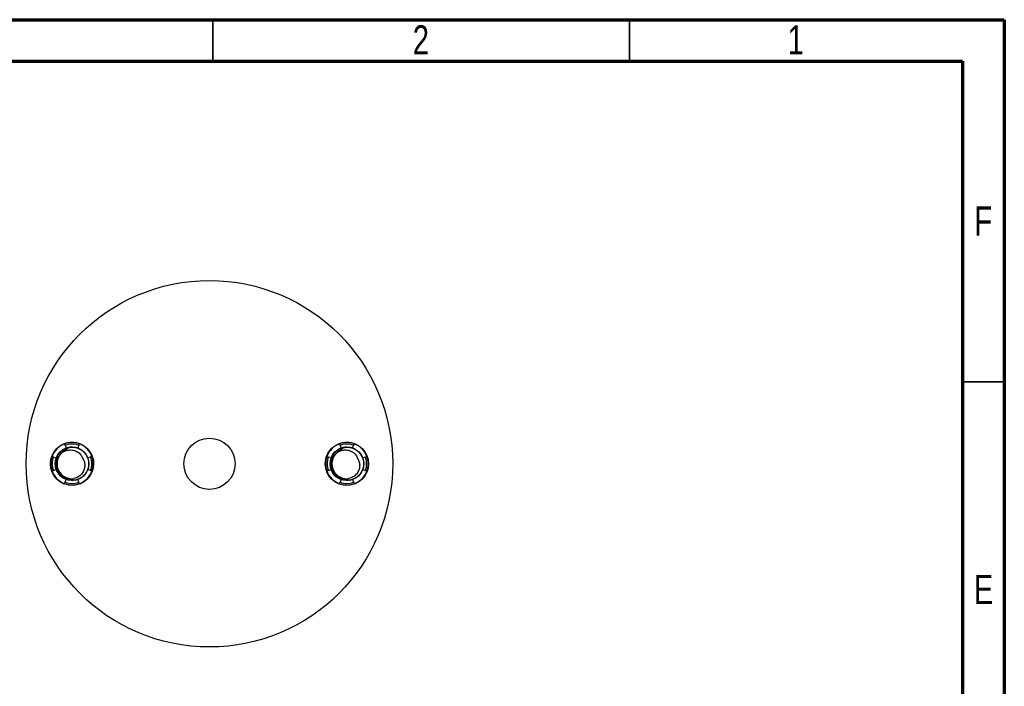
# Model space of a CAD drawing. Header units: millimetres. Extents: x 15 to 205, y 5 to 292.
# Tile 12 of 12: x 87 to 205, y 212 to 292. Entities that reach past the tile are written whole.
import ezdxf

# ---------------------------------------------------------------- set-up
doc = ezdxf.new("R2010")
doc.units = ezdxf.units.MM
doc.styles.add('SLDTEXTSTYLE0', font='TXT', dxfattribs={"width": 0.75})

msp = doc.modelspace()

# ---------------------------------------------------------------- linework, layer by layer
at = {"color": 7, "linetype": 'Continuous', "lineweight": 70}
for p, q in [((15, 292), (205, 292)), ((205, 292), (205, 5)), ((20, 287), (200, 287)), ((200, 287), (200, 10))]:
    msp.add_line(p, q, dxfattribs=at)
at = {"color": 7, "linetype": 'Continuous', "lineweight": 35}
for p, q in [((110, 287), (110, 292)), ((160, 287), (160, 292)), ((110, 287.001), (110, 286.999)), ((200, 248.5), (205, 248.5))]:
    msp.add_line(p, q, dxfattribs=at)
at = {"color": 7, "linetype": 'Continuous', "lineweight": 25}
for p, q in [((92.27, 240.903), (92.388, 240.578)), ((93.044, 240.672), (93.15, 240.67)), ((93.081, 240.675), (93.267, 240.666)), ((93.892, 240.903), (93.773, 240.578)), ((125.27, 240.903), (125.388, 240.578)), ((126.044, 240.672), (126.15, 240.67)), ((126.081, 240.675), (126.267, 240.666)), ((126.773, 240.578), (126.892, 240.903)), ((90.853, 239.486), (91.178, 239.367)), ((95.309, 239.486), (94.984, 239.367)), ((124.178, 239.367), (123.853, 239.486)), ((128.309, 239.486), (127.984, 239.367)), ((90.853, 237.864), (91.178, 237.982)), ((94.771, 237.605), (94.732, 237.546)), ((95.309, 237.864), (94.984, 237.982)), ((95.681, 238.675), (95.671, 238.575)), ((123.497, 238.526), (123.481, 238.675)), ((123.853, 237.864), (124.178, 237.982)), ((127.771, 237.605), (127.732, 237.546)), ((127.984, 237.982), (128.309, 237.864)), ((92.224, 236.868), (92.19, 236.884)), ((92.27, 236.447), (92.388, 236.772)), ((92.397, 236.796), (92.405, 236.819)), ((93.892, 236.447), (93.773, 236.772)), ((125.224, 236.868), (125.19, 236.884)), ((125.388, 236.772), (125.27, 236.447)), ((125.405, 236.819), (125.397, 236.796)), ((126.773, 236.772), (126.892, 236.447))]:
    msp.add_line(p, q, dxfattribs=at)
for centre, radius in [((109.581, 238.675), 22), ((93.081, 238.675), 2.595), ((109.581, 238.675), 3.075), ((126.081, 238.675), 2.595), ((93.081, 238.675), 2.025), ((126.081, 238.675), 2.025)]:
    msp.add_circle(centre, radius, dxfattribs=at)
for centre, radius, start, end in [((93.081, 238.675), 2.553, 70, 110), ((126.081, 238.675), 2.553, 70, 110), ((93.081, 238.675), 2.55, 110, 160), ((93.081, 238.675), 1.8, 134.01071, 277.61989), ((93.081, 238.675), 2, 90, 115.37693), ((93.081, 238.675), 2.371, 70, 110), ((93.449, 239.847), 0.771, 69.98318, 77.41729), ((93.081, 238.675), 2.55, 20, 70), ((126.081, 238.675), 2.55, 110, 160), ((126.081, 238.675), 1.8, 134.01071, 277.61989), ((126.081, 238.675), 2, 90, 115.37693), ((126.081, 238.675), 2.371, 70, 110), ((126.449, 239.847), 0.771, 69.98318, 77.41729), ((126.081, 238.675), 2.55, 20, 70), ((93.081, 238.675), 2.553, 160, 200), ((93.081, 238.675), 2.371, 160, 200), ((91.875, 239.092), 0.726, 154.70009, 166.95552), ((93.081, 238.675), 2.371, 340, 20), ((93.081, 238.675), 2.553, 340, 20), ((126.081, 238.675), 2.553, 160, 200), ((126.081, 238.675), 2.371, 160, 200), ((124.875, 239.092), 0.726, 154.69943, 166.95554), ((126.081, 238.675), 2.371, 340, 20), ((126.081, 238.675), 2.553, 340, 20), ((93.081, 238.675), 2.55, 200, 250), ((93.081, 238.675), 2.55, 290, 340), ((126.081, 238.675), 2.55, 200, 250), ((126.081, 238.675), 2.55, 290, 340), ((93.081, 238.675), 2.371, 250, 290), ((93.081, 238.675), 1.975, 250, 290), ((93.387, 237.199), 0.493, 276.54241, 285.63146), ((126.081, 238.675), 2.371, 250, 290), ((126.081, 238.675), 1.975, 250, 290), ((126.387, 237.199), 0.493, 276.54241, 285.63146), ((93.081, 238.675), 2.553, 250, 290), ((126.081, 238.675), 2.553, 250, 290)]:
    msp.add_arc(centre, radius, start, end, dxfattribs=at)
for points, knots in [([(126.047, 241.265), (126.143, 241.268), (126.36, 241.274), (126.572, 241.224), (126.689, 241.195)], [0, 0, 0, 0, 0.4467404, 1, 1, 1, 1]), ([(93.081, 240.675), (93.169, 240.671), (93.331, 240.665), (93.545, 240.623), (93.712, 240.575), (93.845, 240.525), (93.976, 240.465), (94.104, 240.395), (94.208, 240.328), (94.298, 240.263), (94.389, 240.19), (94.503, 240.084), (94.622, 239.954), (94.752, 239.781), (94.866, 239.587), (94.938, 239.421), (94.974, 239.321), (94.991, 239.267), (95.032, 239.129), (95.076, 238.904), (95.087, 238.586), (95.049, 238.274), (94.959, 237.963), (94.818, 237.665), (94.656, 237.434), (94.504, 237.267), (94.384, 237.155), (94.258, 237.055), (94.096, 236.947), (93.91, 236.85), (93.729, 236.781), (93.575, 236.735), (93.4, 236.697), (93.161, 236.67), (92.904, 236.677), (92.676, 236.713), (92.516, 236.755), (92.391, 236.796), (92.223, 236.864), (92.008, 236.977), (91.762, 237.161), (91.527, 237.399), (91.344, 237.665), (91.224, 237.922), (91.163, 238.1), (91.124, 238.251), (91.093, 238.426), (91.075, 238.654), (91.091, 238.938), (91.153, 239.239), (91.269, 239.543), (91.436, 239.83), (91.649, 240.085), (91.896, 240.296), (92.095, 240.42), (92.208, 240.474), (92.228, 240.483)], [0, 0, 0, 0, 0.0227692, 0.0413767, 0.0560352, 0.0672535, 0.0779296, 0.092906, 0.1048492, 0.1095789, 0.1214274, 0.1347312, 0.1494902, 0.166687, 0.1903456, 0.2071622, 0.2132387, 0.2174349, 0.2218617, 0.2502379, 0.275977, 0.3032436, 0.3306869, 0.3588632, 0.3875937, 0.4027825, 0.4167787, 0.4295822, 0.4442093, 0.4668991, 0.483143, 0.4938277, 0.5083368, 0.5289193, 0.5555808, 0.5740721, 0.5882418, 0.5980875, 0.6078558, 0.6346948, 0.6601831, 0.6863532, 0.7206155, 0.7425532, 0.7588444, 0.7689733, 0.7826806, 0.8043535, 0.8277006, 0.8553369, 0.8829559, 0.9111292, 0.9401609, 0.9679874, 0.9942826, 1, 1, 1, 1]), ([(92.224, 240.482), (92.127, 240.426), (91.933, 240.313), (91.683, 240.087), (91.475, 239.824), (91.316, 239.531), (91.209, 239.216), (91.155, 238.889), (91.158, 238.558), (91.217, 238.234), (91.332, 237.929), (91.493, 237.65), (91.699, 237.405), (91.942, 237.198), (92.217, 237.036), (92.512, 236.923), (92.821, 236.865), (93.092, 236.858), (93.257, 236.882), (93.319, 236.891)], [0, 0, 0, 0, 0.06234889, 0.12468565, 0.18658809, 0.24849039, 0.30981536, 0.37114034, 0.43251776, 0.49387983, 0.55367004, 0.61346007, 0.67247159, 0.73148298, 0.79054039, 0.84958085, 0.90721472, 0.96484862, 1, 1, 1, 1]), ([(91.83, 239.969), (91.892, 240.042), (92.018, 240.191), (92.334, 240.43), (92.695, 240.604), (92.986, 240.657), (93.081, 240.675)], [0, 0, 0, 0, 0.19563002, 0.39680524, 0.80373576, 1, 1, 1, 1]), ([(91.83, 239.969), (91.91, 240.026), (92.076, 240.143), (92.36, 240.264), (92.656, 240.335), (92.952, 240.347), (93.324, 240.299), (93.677, 240.157), (93.972, 239.935), (94.211, 239.682), (94.31, 239.449), (94.373, 239.303)], [0, 0, 0, 0, 0.0959281, 0.1975409, 0.2990849, 0.3920143, 0.4849427, 0.6646129, 0.7550538, 0.8454215, 1, 1, 1, 1]), ([(92.27, 240.903), (92.268, 240.909), (92.265, 240.916), (92.262, 240.925), (92.259, 240.933), (92.255, 240.943), (92.251, 240.953), (92.248, 240.963), (92.244, 240.974), (92.24, 240.984), (92.236, 240.995), (92.232, 241.006), (92.229, 241.015), (92.225, 241.025), (92.222, 241.034), (92.219, 241.042), (92.216, 241.05), (92.214, 241.057), (92.212, 241.062), (92.21, 241.067), (92.209, 241.07), (92.208, 241.072), (92.208, 241.073), (92.208, 241.073), (92.208, 241.074)], [0, 0, 0, 0, 0.00003357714, 0.00003357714, 0.00003357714, 0.00006715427, 0.00006715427, 0.00006715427, 0.00010073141, 0.00010073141, 0.00010073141, 0.00013430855, 0.00013430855, 0.00013430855, 0.00016788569, 0.00016788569, 0.00016788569, 0.00020146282, 0.00020146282, 0.00020146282, 0.00023503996, 0.00023503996, 0.00023503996, 0.00025088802, 0.00025088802, 0.00025088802, 0.00025088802]), ([(93.954, 241.074), (93.954, 241.073), (93.953, 241.072), (93.952, 241.068), (93.951, 241.064), (93.949, 241.059), (93.946, 241.052), (93.944, 241.046), (93.941, 241.038), (93.938, 241.029), (93.934, 241.02), (93.931, 241.01), (93.927, 240.999), (93.923, 240.989), (93.919, 240.978), (93.915, 240.968), (93.912, 240.957), (93.908, 240.947), (93.904, 240.938), (93.901, 240.928), (93.898, 240.92), (93.895, 240.912), (93.894, 240.909), (93.893, 240.905), (93.892, 240.903)], [0, 0, 0, 0, 0.00003357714, 0.00003357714, 0.00003357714, 0.00006715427, 0.00006715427, 0.00006715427, 0.00010073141, 0.00010073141, 0.00010073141, 0.00013430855, 0.00013430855, 0.00013430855, 0.00016788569, 0.00016788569, 0.00016788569, 0.00020146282, 0.00020146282, 0.00020146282, 0.00023503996, 0.00023503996, 0.00023503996, 0.00025088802, 0.00025088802, 0.00025088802, 0.00025088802]), ([(123.532, 239.178), (123.563, 239.309), (123.622, 239.559), (123.772, 239.885), (123.943, 240.166), (124.132, 240.406), (124.349, 240.619), (124.537, 240.779), (124.666, 240.85), (124.707, 240.872)], [0, 0, 0, 0, 0.1895758, 0.3622086, 0.5050229, 0.6532867, 0.7922105, 0.9345, 1, 1, 1, 1]), ([(126.081, 240.675), (126.169, 240.671), (126.331, 240.665), (126.545, 240.623), (126.712, 240.575), (126.845, 240.525), (126.976, 240.465), (127.104, 240.395), (127.208, 240.328), (127.298, 240.263), (127.389, 240.19), (127.503, 240.084), (127.622, 239.954), (127.752, 239.781), (127.866, 239.587), (127.938, 239.421), (127.974, 239.321), (127.991, 239.267), (128.032, 239.129), (128.076, 238.904), (128.087, 238.586), (128.049, 238.274), (127.959, 237.963), (127.818, 237.665), (127.656, 237.434), (127.504, 237.267), (127.384, 237.155), (127.258, 237.055), (127.096, 236.947), (126.91, 236.85), (126.729, 236.781), (126.575, 236.735), (126.4, 236.697), (126.161, 236.67), (125.904, 236.677), (125.676, 236.713), (125.516, 236.755), (125.391, 236.796), (125.223, 236.864), (125.008, 236.977), (124.762, 237.161), (124.527, 237.399), (124.344, 237.665), (124.224, 237.922), (124.163, 238.1), (124.124, 238.251), (124.093, 238.426), (124.075, 238.654), (124.091, 238.938), (124.153, 239.239), (124.269, 239.543), (124.436, 239.83), (124.649, 240.085), (124.896, 240.296), (125.095, 240.42), (125.208, 240.474), (125.228, 240.483)], [0, 0, 0, 0, 0.02276922, 0.04137668, 0.0560354, 0.06725353, 0.0779296, 0.0929059, 0.10484924, 0.10957895, 0.12142733, 0.13473118, 0.14949011, 0.16668697, 0.19034554, 0.20716219, 0.21323867, 0.21743484, 0.22186168, 0.25023785, 0.27597695, 0.30324353, 0.33068692, 0.35886318, 0.38759364, 0.40278253, 0.41677878, 0.42958222, 0.44420921, 0.46689916, 0.48314302, 0.49382773, 0.50833681, 0.52891937, 0.55558082, 0.57407209, 0.58824182, 0.59808748, 0.60785586, 0.63469482, 0.66018308, 0.68635324, 0.72061551, 0.7425533, 0.75884445, 0.76897333, 0.78268058, 0.80435355, 0.82770062, 0.85533695, 0.8829559, 0.91112924, 0.94016092, 0.96798734, 0.99428256, 1, 1, 1, 1]), ([(125.224, 240.482), (125.127, 240.426), (124.933, 240.313), (124.683, 240.087), (124.475, 239.824), (124.316, 239.531), (124.209, 239.216), (124.155, 238.889), (124.158, 238.558), (124.217, 238.234), (124.332, 237.929), (124.493, 237.65), (124.699, 237.405), (124.942, 237.198), (125.217, 237.036), (125.512, 236.923), (125.821, 236.865), (126.092, 236.858), (126.257, 236.882), (126.319, 236.891)], [0, 0, 0, 0, 0.0623489, 0.1246858, 0.1865881, 0.2484904, 0.3098154, 0.3711404, 0.4325178, 0.4938799, 0.55367, 0.6134601, 0.6724716, 0.731483, 0.7905404, 0.8495808, 0.9072147, 0.9648486, 1, 1, 1, 1]), ([(124.83, 239.969), (124.892, 240.042), (125.018, 240.191), (125.334, 240.43), (125.695, 240.604), (125.986, 240.657), (126.081, 240.675)], [0, 0, 0, 0, 0.1956299, 0.3968055, 0.8037359, 1, 1, 1, 1]), ([(124.83, 239.969), (124.91, 240.026), (125.076, 240.143), (125.36, 240.264), (125.656, 240.335), (125.951, 240.347), (126.324, 240.299), (126.677, 240.157), (126.972, 239.935), (127.211, 239.682), (127.31, 239.449), (127.373, 239.303)], [0, 0, 0, 0, 0.0959286, 0.1975411, 0.299085, 0.3920145, 0.4849428, 0.6646131, 0.7550536, 0.8454215, 1, 1, 1, 1]), ([(125.27, 240.903), (125.268, 240.909), (125.265, 240.916), (125.262, 240.925), (125.259, 240.933), (125.255, 240.943), (125.251, 240.953), (125.248, 240.963), (125.244, 240.974), (125.24, 240.984), (125.236, 240.995), (125.232, 241.006), (125.229, 241.015), (125.225, 241.025), (125.222, 241.034), (125.219, 241.042), (125.216, 241.05), (125.214, 241.057), (125.212, 241.062), (125.21, 241.067), (125.209, 241.07), (125.208, 241.072), (125.208, 241.073), (125.208, 241.073), (125.208, 241.074)], [0, 0, 0, 0, 0.00003357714, 0.00003357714, 0.00003357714, 0.00006715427, 0.00006715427, 0.00006715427, 0.00010073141, 0.00010073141, 0.00010073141, 0.00013430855, 0.00013430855, 0.00013430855, 0.00016788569, 0.00016788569, 0.00016788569, 0.00020146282, 0.00020146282, 0.00020146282, 0.00023503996, 0.00023503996, 0.00023503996, 0.00025088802, 0.00025088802, 0.00025088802, 0.00025088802]), ([(126.954, 241.074), (126.954, 241.073), (126.953, 241.072), (126.952, 241.068), (126.951, 241.064), (126.949, 241.059), (126.946, 241.052), (126.944, 241.046), (126.941, 241.038), (126.938, 241.029), (126.934, 241.02), (126.931, 241.01), (126.927, 240.999), (126.923, 240.989), (126.919, 240.978), (126.915, 240.968), (126.912, 240.957), (126.908, 240.947), (126.904, 240.938), (126.901, 240.928), (126.898, 240.92), (126.895, 240.912), (126.894, 240.909), (126.893, 240.905), (126.892, 240.903)], [0, 0, 0, 0, 0.00003357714, 0.00003357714, 0.00003357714, 0.00006715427, 0.00006715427, 0.00006715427, 0.00010073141, 0.00010073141, 0.00010073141, 0.00013430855, 0.00013430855, 0.00013430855, 0.00016788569, 0.00016788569, 0.00016788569, 0.00020146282, 0.00020146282, 0.00020146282, 0.00023503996, 0.00023503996, 0.00023503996, 0.00025088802, 0.00025088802, 0.00025088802, 0.00025088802]), ([(90.682, 239.548), (90.682, 239.548), (90.684, 239.547), (90.688, 239.546), (90.691, 239.545), (90.696, 239.543), (90.703, 239.54), (90.71, 239.538), (90.718, 239.535), (90.727, 239.532), (90.736, 239.528), (90.746, 239.525), (90.756, 239.521), (90.766, 239.517), (90.777, 239.513), (90.788, 239.509), (90.798, 239.506), (90.808, 239.502), (90.818, 239.498), (90.827, 239.495), (90.836, 239.492), (90.843, 239.489), (90.847, 239.488), (90.85, 239.487), (90.853, 239.486)], [0, 0, 0, 0, 0.00003357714, 0.00003357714, 0.00003357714, 0.00006715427, 0.00006715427, 0.00006715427, 0.00010073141, 0.00010073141, 0.00010073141, 0.00013430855, 0.00013430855, 0.00013430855, 0.00016788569, 0.00016788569, 0.00016788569, 0.00020146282, 0.00020146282, 0.00020146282, 0.00023503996, 0.00023503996, 0.00023503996, 0.00025088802, 0.00025088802, 0.00025088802, 0.00025088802]), ([(94.373, 239.303), (94.449, 239.162), (94.6, 238.881), (94.635, 238.383), (94.527, 237.878), (94.245, 237.416), (93.825, 237.062), (93.486, 236.947), (93.319, 236.891)], [0, 0, 0, 0, 0.1546165, 0.3091281, 0.47598, 0.6524713, 0.8291308, 1, 1, 1, 1]), ([(95.48, 239.548), (95.479, 239.548), (95.478, 239.547), (95.474, 239.546), (95.47, 239.545), (95.465, 239.543), (95.458, 239.54), (95.452, 239.538), (95.444, 239.535), (95.435, 239.532), (95.426, 239.528), (95.416, 239.525), (95.405, 239.521), (95.395, 239.517), (95.384, 239.513), (95.374, 239.509), (95.363, 239.506), (95.353, 239.502), (95.344, 239.498), (95.334, 239.495), (95.326, 239.492), (95.318, 239.489), (95.315, 239.488), (95.311, 239.487), (95.309, 239.486)], [0, 0, 0, 0, 0.00003357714, 0.00003357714, 0.00003357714, 0.00006715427, 0.00006715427, 0.00006715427, 0.00010073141, 0.00010073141, 0.00010073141, 0.00013430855, 0.00013430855, 0.00013430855, 0.00016788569, 0.00016788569, 0.00016788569, 0.00020146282, 0.00020146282, 0.00020146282, 0.00023503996, 0.00023503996, 0.00023503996, 0.00025088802, 0.00025088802, 0.00025088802, 0.00025088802]), ([(95.361, 239.905), (95.399, 239.838), (95.518, 239.626), (95.645, 239.211), (95.668, 238.86), (95.681, 238.675)], [0, 0, 0, 0, 0.1800457, 0.5667958, 1, 1, 1, 1]), ([(123.682, 239.548), (123.682, 239.548), (123.684, 239.547), (123.688, 239.546), (123.691, 239.545), (123.696, 239.543), (123.703, 239.54), (123.71, 239.538), (123.718, 239.535), (123.727, 239.532), (123.736, 239.528), (123.746, 239.525), (123.756, 239.521), (123.766, 239.517), (123.777, 239.513), (123.788, 239.509), (123.798, 239.506), (123.808, 239.502), (123.818, 239.498), (123.827, 239.495), (123.836, 239.492), (123.843, 239.489), (123.847, 239.488), (123.85, 239.487), (123.853, 239.486)], [0, 0, 0, 0, 0.00003357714, 0.00003357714, 0.00003357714, 0.00006715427, 0.00006715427, 0.00006715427, 0.00010073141, 0.00010073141, 0.00010073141, 0.00013430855, 0.00013430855, 0.00013430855, 0.00016788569, 0.00016788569, 0.00016788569, 0.00020146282, 0.00020146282, 0.00020146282, 0.00023503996, 0.00023503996, 0.00023503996, 0.00025088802, 0.00025088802, 0.00025088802, 0.00025088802]), ([(127.373, 239.303), (127.449, 239.162), (127.6, 238.881), (127.635, 238.383), (127.527, 237.878), (127.245, 237.416), (126.825, 237.062), (126.486, 236.947), (126.319, 236.891)], [0, 0, 0, 0, 0.15461642, 0.30912805, 0.47597984, 0.65247107, 0.82913078, 1, 1, 1, 1]), ([(128.309, 239.486), (128.315, 239.488), (128.322, 239.491), (128.331, 239.494), (128.339, 239.497), (128.349, 239.5), (128.359, 239.504), (128.369, 239.508), (128.38, 239.512), (128.39, 239.515), (128.401, 239.519), (128.412, 239.523), (128.421, 239.527), (128.431, 239.53), (128.44, 239.534), (128.448, 239.536), (128.456, 239.539), (128.463, 239.542), (128.468, 239.544), (128.473, 239.545), (128.476, 239.547), (128.478, 239.547), (128.479, 239.548), (128.479, 239.548), (128.48, 239.548)], [0, 0, 0, 0, 0.00003357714, 0.00003357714, 0.00003357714, 0.00006715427, 0.00006715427, 0.00006715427, 0.00010073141, 0.00010073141, 0.00010073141, 0.00013430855, 0.00013430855, 0.00013430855, 0.00016788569, 0.00016788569, 0.00016788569, 0.00020146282, 0.00020146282, 0.00020146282, 0.00023503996, 0.00023503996, 0.00023503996, 0.00025088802, 0.00025088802, 0.00025088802, 0.00025088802]), ([(90.682, 237.802), (90.682, 237.802), (90.684, 237.802), (90.688, 237.804), (90.691, 237.805), (90.696, 237.807), (90.703, 237.809), (90.71, 237.812), (90.718, 237.815), (90.727, 237.818), (90.736, 237.821), (90.746, 237.825), (90.756, 237.829), (90.766, 237.832), (90.777, 237.836), (90.788, 237.84), (90.798, 237.844), (90.808, 237.848), (90.818, 237.851), (90.827, 237.855), (90.836, 237.858), (90.843, 237.86), (90.847, 237.862), (90.85, 237.863), (90.853, 237.864)], [0, 0, 0, 0, 0.00003357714, 0.00003357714, 0.00003357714, 0.00006715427, 0.00006715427, 0.00006715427, 0.00010073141, 0.00010073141, 0.00010073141, 0.00013430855, 0.00013430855, 0.00013430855, 0.00016788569, 0.00016788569, 0.00016788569, 0.00020146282, 0.00020146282, 0.00020146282, 0.00023503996, 0.00023503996, 0.00023503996, 0.00025088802, 0.00025088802, 0.00025088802, 0.00025088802]), ([(95.48, 237.802), (95.479, 237.802), (95.478, 237.802), (95.474, 237.804), (95.47, 237.805), (95.465, 237.807), (95.458, 237.809), (95.452, 237.812), (95.444, 237.815), (95.435, 237.818), (95.426, 237.821), (95.416, 237.825), (95.405, 237.829), (95.395, 237.832), (95.384, 237.836), (95.374, 237.84), (95.363, 237.844), (95.353, 237.848), (95.344, 237.851), (95.334, 237.855), (95.326, 237.858), (95.318, 237.86), (95.315, 237.862), (95.311, 237.863), (95.309, 237.864)], [0, 0, 0, 0, 0.00003357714, 0.00003357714, 0.00003357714, 0.00006715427, 0.00006715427, 0.00006715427, 0.00010073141, 0.00010073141, 0.00010073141, 0.00013430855, 0.00013430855, 0.00013430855, 0.00016788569, 0.00016788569, 0.00016788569, 0.00020146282, 0.00020146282, 0.00020146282, 0.00023503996, 0.00023503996, 0.00023503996, 0.00025088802, 0.00025088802, 0.00025088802, 0.00025088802]), ([(123.853, 237.864), (123.847, 237.862), (123.839, 237.859), (123.831, 237.856), (123.822, 237.853), (123.812, 237.849), (123.802, 237.846), (123.792, 237.842), (123.782, 237.838), (123.771, 237.834), (123.761, 237.83), (123.75, 237.826), (123.74, 237.823), (123.731, 237.819), (123.721, 237.816), (123.713, 237.813), (123.706, 237.81), (123.699, 237.808), (123.694, 237.806), (123.689, 237.804), (123.685, 237.803), (123.683, 237.802), (123.682, 237.802), (123.682, 237.802), (123.682, 237.802)], [0, 0, 0, 0, 0.00003357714, 0.00003357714, 0.00003357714, 0.00006715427, 0.00006715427, 0.00006715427, 0.00010073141, 0.00010073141, 0.00010073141, 0.00013430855, 0.00013430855, 0.00013430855, 0.00016788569, 0.00016788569, 0.00016788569, 0.00020146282, 0.00020146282, 0.00020146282, 0.00023503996, 0.00023503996, 0.00023503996, 0.00025088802, 0.00025088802, 0.00025088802, 0.00025088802]), ([(128.48, 237.802), (128.479, 237.802), (128.478, 237.802), (128.474, 237.804), (128.47, 237.805), (128.465, 237.807), (128.458, 237.809), (128.452, 237.812), (128.444, 237.815), (128.435, 237.818), (128.426, 237.821), (128.416, 237.825), (128.405, 237.829), (128.395, 237.832), (128.384, 237.836), (128.374, 237.84), (128.363, 237.844), (128.353, 237.848), (128.344, 237.851), (128.334, 237.855), (128.326, 237.858), (128.318, 237.86), (128.315, 237.862), (128.311, 237.863), (128.309, 237.864)], [0, 0, 0, 0, 0.00003357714, 0.00003357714, 0.00003357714, 0.00006715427, 0.00006715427, 0.00006715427, 0.00010073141, 0.00010073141, 0.00010073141, 0.00013430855, 0.00013430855, 0.00013430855, 0.00016788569, 0.00016788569, 0.00016788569, 0.00020146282, 0.00020146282, 0.00020146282, 0.00023503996, 0.00023503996, 0.00023503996, 0.00025088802, 0.00025088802, 0.00025088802, 0.00025088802]), ([(92.208, 236.276), (92.208, 236.276), (92.208, 236.278), (92.21, 236.282), (92.211, 236.285), (92.213, 236.29), (92.215, 236.297), (92.218, 236.304), (92.221, 236.312), (92.224, 236.321), (92.227, 236.33), (92.231, 236.34), (92.235, 236.35), (92.238, 236.36), (92.242, 236.371), (92.246, 236.382), (92.25, 236.392), (92.254, 236.402), (92.257, 236.412), (92.261, 236.421), (92.264, 236.43), (92.266, 236.437), (92.268, 236.441), (92.269, 236.444), (92.27, 236.447)], [0, 0, 0, 0, 0.00003357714, 0.00003357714, 0.00003357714, 0.00006715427, 0.00006715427, 0.00006715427, 0.00010073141, 0.00010073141, 0.00010073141, 0.00013430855, 0.00013430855, 0.00013430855, 0.00016788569, 0.00016788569, 0.00016788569, 0.00020146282, 0.00020146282, 0.00020146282, 0.00023503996, 0.00023503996, 0.00023503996, 0.00025088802, 0.00025088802, 0.00025088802, 0.00025088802]), ([(93.954, 236.276), (93.954, 236.276), (93.953, 236.278), (93.952, 236.282), (93.951, 236.285), (93.949, 236.29), (93.946, 236.297), (93.944, 236.304), (93.941, 236.312), (93.938, 236.321), (93.934, 236.33), (93.931, 236.34), (93.927, 236.35), (93.923, 236.36), (93.919, 236.371), (93.915, 236.382), (93.912, 236.392), (93.908, 236.402), (93.904, 236.412), (93.901, 236.421), (93.898, 236.43), (93.895, 236.437), (93.894, 236.441), (93.893, 236.444), (93.892, 236.447)], [0, 0, 0, 0, 0.00003357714, 0.00003357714, 0.00003357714, 0.00006715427, 0.00006715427, 0.00006715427, 0.00010073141, 0.00010073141, 0.00010073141, 0.00013430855, 0.00013430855, 0.00013430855, 0.00016788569, 0.00016788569, 0.00016788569, 0.00020146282, 0.00020146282, 0.00020146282, 0.00023503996, 0.00023503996, 0.00023503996, 0.00025088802, 0.00025088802, 0.00025088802, 0.00025088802]), ([(125.208, 236.276), (125.208, 236.276), (125.208, 236.278), (125.21, 236.282), (125.211, 236.285), (125.213, 236.29), (125.215, 236.297), (125.218, 236.304), (125.221, 236.312), (125.224, 236.321), (125.227, 236.33), (125.231, 236.34), (125.235, 236.35), (125.238, 236.36), (125.242, 236.371), (125.246, 236.382), (125.25, 236.392), (125.254, 236.402), (125.257, 236.412), (125.261, 236.421), (125.264, 236.43), (125.266, 236.437), (125.268, 236.441), (125.269, 236.444), (125.27, 236.447)], [0, 0, 0, 0, 0.00003357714, 0.00003357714, 0.00003357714, 0.00006715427, 0.00006715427, 0.00006715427, 0.00010073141, 0.00010073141, 0.00010073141, 0.00013430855, 0.00013430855, 0.00013430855, 0.00016788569, 0.00016788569, 0.00016788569, 0.00020146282, 0.00020146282, 0.00020146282, 0.00023503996, 0.00023503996, 0.00023503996, 0.00025088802, 0.00025088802, 0.00025088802, 0.00025088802]), ([(126.892, 236.447), (126.894, 236.441), (126.897, 236.433), (126.9, 236.425), (126.903, 236.416), (126.906, 236.406), (126.91, 236.396), (126.914, 236.386), (126.918, 236.376), (126.921, 236.365), (126.925, 236.355), (126.929, 236.344), (126.933, 236.334), (126.936, 236.325), (126.94, 236.315), (126.942, 236.308), (126.945, 236.3), (126.948, 236.293), (126.95, 236.288), (126.951, 236.283), (126.953, 236.279), (126.953, 236.277), (126.954, 236.276), (126.954, 236.276), (126.954, 236.276)], [0, 0, 0, 0, 0.00003357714, 0.00003357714, 0.00003357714, 0.00006715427, 0.00006715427, 0.00006715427, 0.00010073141, 0.00010073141, 0.00010073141, 0.00013430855, 0.00013430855, 0.00013430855, 0.00016788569, 0.00016788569, 0.00016788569, 0.00020146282, 0.00020146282, 0.00020146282, 0.00023503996, 0.00023503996, 0.00023503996, 0.00025088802, 0.00025088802, 0.00025088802, 0.00025088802])]:
    msp.add_open_spline(points, degree=3, knots=knots, dxfattribs=at)

# ---------------------------------------------------------------- texts
at = {"color": 7, "linetype": 'Continuous', "lineweight": 0, "char_height": 3.5, "attachment_point": 2, "style": 'SLDTEXTSTYLE0'}
for s, insert in [('2', (134.965, 291.326)), ('1', (179.965, 291.326)), ('F', (202.464, 269.576)), ('E', (202.506, 225.326))]:
    msp.add_mtext(s, dxfattribs=dict(at, insert=insert))

doc.saveas('drawing.dxf')
